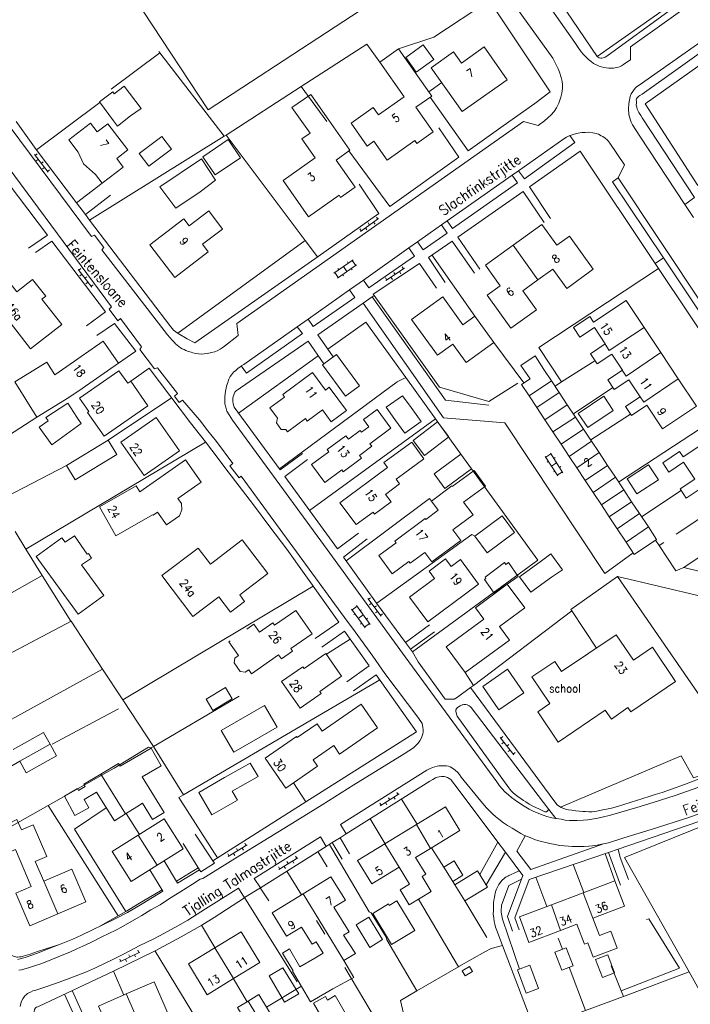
# Model space of a CAD drawing. Header units: metres. Extents: x 189705 to 199106, y 581686 to 588448.
# Tile 220 of 256: x 195515 to 195648, y 583653 to 583848. Entities that reach past the tile are written whole.
import ezdxf

# ---------------------------------------------------------------- set-up
doc = ezdxf.new("R2010")
doc.units = ezdxf.units.M
doc.layers.add('B-WA-OG-GBKN-G', color=7, linetype='Continuous', lineweight=18)
doc.styles.add('Style-STANDARD', font='STANDARD.shx')

msp = doc.modelspace()

# ---------------------------------------------------------------- linework, layer by layer
at = {"layer": 'B-WA-OG-GBKN-G'}
for p, q in [((195517.741, 583820.946), (195520.408, 583817.447)), ((195518.259, 583821.09), (195517.862, 583820.787)), ((195518.468, 583819.992), (195518.07, 583819.689)), ((195519.472, 583819.5), (195519.074, 583819.197)), ((195519.68, 583818.401), (195519.283, 583818.098)), ((195520.684, 583817.909), (195520.287, 583817.606)), ((195582.251, 583805.754), (195585.857, 583808.274)), ((195583.768, 583807.424), (195584.054, 583807.014)), ((195584.874, 583807.587), (195585.16, 583807.177)), ((195585.407, 583808.569), (195585.693, 583808.159)), ((195582.128, 583806.278), (195582.415, 583805.868)), ((195583.234, 583806.441), (195583.521, 583806.031)), ((195577.016, 583797.505), (195580.804, 583800.115)), ((195577.696, 583796.517), (195581.484, 583799.127)), ((195579.686, 583799.709), (195579.857, 583799.462)), ((195580.639, 583800.001), (195581.32, 583799.013)), ((195526.368, 583798.233), (195529.05, 583794.746)), ((195526.886, 583798.38), (195526.49, 583798.075)), ((195527.099, 583797.282), (195526.703, 583796.977)), ((195577.18, 583797.619), (195577.861, 583796.63)), ((195577.794, 583798.406), (195577.964, 583798.159)), ((195578.727, 583797.227), (195578.898, 583796.98)), ((195578.91, 583798.81), (195579.59, 583797.822)), ((195580.455, 583798.417), (195580.625, 583798.17)), ((195587.309, 583796.013), (195590.962, 583798.465)), ((195588.857, 583797.654), (195589.135, 583797.239)), ((195589.966, 583797.796), (195590.244, 583797.381)), ((195590.518, 583798.768), (195590.796, 583798.353)), ((195528.105, 583796.794), (195527.709, 583796.489)), ((195528.319, 583795.697), (195527.922, 583795.392)), ((195529.325, 583795.209), (195528.928, 583794.904)), ((195587.196, 583796.539), (195587.475, 583796.124)), ((195588.305, 583796.681), (195588.584, 583796.266)), ((195621.335, 583757.376), (195618.846, 583761.245)), ((195618.954, 583761.077), (195619.964, 583761.726)), ((195619.216, 583760.115), (195619.468, 583760.278)), ((195622.344, 583758.025), (195619.855, 583761.894)), ((195620.532, 583760.843), (195620.784, 583761.005)), ((195620.09, 583759.31), (195621.1, 583759.96)), ((195620.459, 583758.183), (195620.712, 583758.345)), ((195621.227, 583757.544), (195622.236, 583758.194)), ((195621.667, 583759.078), (195621.919, 583759.241)), ((195583.736, 583733.157), (195586.368, 583729.631)), ((195584.256, 583733.296), (195583.855, 583732.997)), ((195583.187, 583727.324), (195580.493, 583731.052)), ((195580.61, 583730.89), (195581.583, 583731.593)), ((195584.16, 583728.027), (195581.466, 583731.755)), ((195582.198, 583730.742), (195582.441, 583730.918)), ((195584.453, 583732.196), (195584.053, 583731.897)), ((195585.452, 583731.693), (195585.052, 583731.394)), ((195580.923, 583729.945), (195581.167, 583730.12)), ((195581.84, 583729.188), (195582.813, 583729.891)), ((195583.427, 583729.042), (195583.67, 583729.217)), ((195585.65, 583730.593), (195585.249, 583730.294)), ((195586.649, 583730.091), (195586.248, 583729.792)), ((195582.269, 583728.082), (195582.512, 583728.258)), ((195583.07, 583727.486), (195584.043, 583728.189)), ((195609.904, 583705.667), (195612.633, 583702.216)), ((195610.42, 583705.82), (195610.028, 583705.51)), ((195610.648, 583704.726), (195610.256, 583704.416)), ((195611.66, 583704.252), (195611.268, 583703.942)), ((195611.888, 583703.157), (195611.496, 583702.847)), ((195612.901, 583702.683), (195612.509, 583702.373)), ((195586.193, 583692.13), (195589.91, 583694.484)), ((195588.896, 583693.842), (195589.164, 583693.419)), ((195589.474, 583694.799), (195589.741, 583694.377)), ((195586.094, 583692.659), (195586.362, 583692.237)), ((195587.206, 583692.772), (195587.474, 583692.349)), ((195587.784, 583693.729), (195588.051, 583693.307)), ((195556.098, 583682.087), (195559.832, 583684.414)), ((195559.398, 583684.732), (195559.662, 583684.308)), ((195556.003, 583682.617), (195556.267, 583682.193)), ((195557.116, 583682.721), (195557.38, 583682.297)), ((195557.7, 583683.675), (195557.965, 583683.25)), ((195558.814, 583683.779), (195559.078, 583683.355)), ((195569.406, 583682.178), (195569.671, 583681.755)), ((195566.113, 583679.524), (195569.841, 583681.861)), ((195567.129, 583680.161), (195567.395, 583679.738)), ((195567.711, 583681.116), (195567.977, 583680.692)), ((195568.824, 583681.224), (195569.089, 583680.8)), ((195566.016, 583680.054), (195566.282, 583679.63)), ((195534.644, 583661.27), (195538.591, 583663.215)), ((195536.397, 583662.691), (195536.618, 583662.243)), ((195537.515, 583662.685), (195537.736, 583662.236)), ((195538.191, 583663.575), (195538.412, 583663.127)), ((195534.603, 583661.807), (195534.824, 583661.359)), ((195535.721, 583661.801), (195535.942, 583661.352))]:
    msp.add_line(p, q, dxfattribs=at)
at = {"layer": 'B-WA-OG-GBKN-G', "flags": 128}
for points in [[(195586.078, 583879.994), (195598.957, 583860.465), (195552.133, 583829.806), (195539.254, 583849.336), (195586.078, 583879.994)], [(195624.69, 583843.119), (195612.905, 583859.925), (195604.688, 583871.642)], [(195674.777, 583870.164), (195635.742, 583842.286), (195635.724, 583839.67), (195634.609, 583838.93), (195634.355, 583838.777), (195633.924, 583838.521), (195633.671, 583838.394), (195633.315, 583838.265), (195632.995, 583838.168), (195632.681, 583838.111), (195632.376, 583838.06), (195631.933, 583838.016), (195631.462, 583838.032), (195630.928, 583838.081), (195630.461, 583838.179), (195629.988, 583838.307), (195629.536, 583838.445), (195629.123, 583838.609), (195628.411, 583838.988), (195627.952, 583839.338), (195627.431, 583839.748), (195627.01, 583840.128), (195626.45, 583840.736), (195625.966, 583841.293), (195625.354, 583842.13)], [(195620.356, 583840.007), (195602.796, 583864.424)], [(195682.21, 583864.387), (195638.005, 583832.893), (195637.548, 583832.638), (195637.396, 583832.51), (195637.194, 583832.332), (195637.042, 583832.179), (195636.941, 583831.95), (195636.865, 583831.747), (195636.891, 583831.467), (195636.892, 583831.213), (195636.868, 583830.705), (195636.946, 583830.324), (195637.074, 583829.943), (195637.38, 583829.284), (195637.789, 583828.65), (195638.044, 583828.193), (195648.403, 583812.446), (195646.488, 583811.077)], [(195615.724, 583860.114), (195629.118, 583840.337), (195629.296, 583840.185), (195629.551, 583840.084), (195629.824, 583840.027), (195630.073, 583840.015), (195630.338, 583840.061), (195630.699, 583840.224), (195631.04, 583840.421), (195631.302, 583840.622), (195643.126, 583849.169)], [(195683.613, 583836.578), (195692.665, 583842.295), (195681.28, 583861.214), (195638.62, 583831.015), (195649.056, 583814.862), (195668.196, 583826.998)], [(195607.816, 583851.406), (195596.797, 583844.158), (195589.786, 583841.858)], [(195607.815, 583851.406), (195609.815, 583848.386), (195619.791, 583833.324), (195616.801, 583831.029), (195610.514, 583826.617), (195603.569, 583821.694), (195596.051, 583832.308)], [(195642.669, 583849.861), (195629.118, 583840.337)], [(195656.756, 583848.265), (195637.441, 583834.67), (195636.934, 583834.338), (195636.731, 583834.16), (195636.453, 583833.803), (195636.174, 583833.447), (195635.882, 583832.98), (195635.642, 583832.419), (195635.501, 583831.719), (195635.394, 583831.056), (195635.321, 583829.964), (195635.426, 583828.897), (195635.632, 583827.958), (195635.887, 583827.374), (195636.143, 583826.841), (195637.547, 583824.559), (195646.488, 583811.077)], [(195583.542, 583842.799), (195570.499, 583834.386)], [(195580.421, 583827.142), (195584.802, 583830.232), (195585.817, 583828.793), (195590.909, 583832.384), (195586.073, 583839.24), (195589.786, 583841.858), (195596.365, 583832.53), (195593.232, 583830.32), (195596.683, 583825.427), (195593.44, 583823.14), (195593.017, 583823.741), (195587.523, 583819.866), (195584.912, 583823.569), (195583.595, 583822.641), (195580.421, 583827.142)], [(195583.542, 583842.799), (195586.073, 583839.24)], [(195594.686, 583842.625), (195596.756, 583839.745), (195593.316, 583837.273), (195591.246, 583840.153), (195594.686, 583842.625)], [(195596.289, 583838.13), (195600.693, 583841.237), (195602.237, 583839.048), (195606.769, 583842.243), (195611.339, 583835.763), (195602.403, 583829.46), (195596.289, 583838.13)], [(195624.69, 583843.119), (195625.354, 583842.13)], [(195542.525, 583841.077), (195532.894, 583833.866)], [(195542.525, 583841.077), (195542.324, 583841.338)], [(195555.259, 583824.564), (195542.525, 583841.077)], [(195620.356, 583840.007), (195621.403, 583837.902)], [(195621.403, 583837.902), (195621.659, 583837.267), (195621.993, 583836.201), (195622.173, 583835.414), (195622.271, 583834.779), (195622.253, 583834.017), (195622.129, 583833.102), (195621.928, 583832.314), (195621.525, 583831.119), (195621.096, 583830.203), (195620.59, 583829.465), (195619.957, 583828.752), (195619.375, 583828.191), (195618.665, 583827.605), (195617.449, 583826.712), (195614.551, 583827.517), (195557.771, 583787.548), (195558.057, 583785.135), (195555.346, 583783.07), (195554.864, 583782.738), (195554.484, 583782.483), (195554.002, 583782.177), (195553.444, 583781.946), (195552.733, 583781.767), (195552.023, 583781.587), (195551.312, 583781.509), (195550.829, 583781.482), (195550.194, 583781.531), (195549.66, 583781.631), (195549.101, 583781.731), (195548.72, 583781.831), (195548.212, 583781.992), (195547.677, 583782.21), (195547.347, 583782.361), (195546.945, 583782.555), (195546.66, 583782.715), (195545.972, 583783.221), (195545.641, 583783.525), (195545.386, 583783.829), (195544.979, 583784.234), (195544.087, 583785.324)], [(195536.759, 583828.606), (195538.869, 583830.049), (195535.506, 583834.504), (195533.492, 583832.965)], [(195570.499, 583834.386), (195555.655, 583824.81)], [(195575.62, 583827.457), (195570.499, 583834.386)], [(195598.367, 583835.183), (195595.802, 583833.328)], [(195533.377, 583827.643), (195530.578, 583831.377), (195533.206, 583833.347), (195533.492, 583832.965)], [(195576.015, 583827.736), (195572.446, 583832.829), (195568.695, 583830.278), (195572.28, 583825.193), (195570.672, 583824.066), (195573.316, 583820.28)], [(195530.671, 583831.253), (195518.104, 583821.89)], [(195536.759, 583828.606), (195534.164, 583826.594), (195533.377, 583827.643)], [(195512.691, 583826.615), (195529.018, 583804.716), (195529.601, 583804.997), (195531.488, 583802.564), (195531.057, 583802.131), (195544.087, 583785.324)], [(195526.063, 583811.379), (195518.07, 583821.935), (195514.075, 583827.482)], [(195524.547, 583823.889), (195528.827, 583827.149), (195530.14, 583825.425), (195532.279, 583827.053), (195536.236, 583821.857), (195534.001, 583820.156), (195535.3, 583818.45), (195531.138, 583815.28), (195529.811, 583817.022), (195527.426, 583819.091), (195526.408, 583821.446), (195524.547, 583823.889)], [(195576.015, 583827.736), (195580.19, 583821.816), (195577.432, 583819.871), (195581.21, 583814.514), (195578.318, 583812.475), (195578.027, 583812.887), (195572.003, 583808.639), (195566.956, 583815.795), (195573.316, 583820.28)], [(195597.791, 583826.208), (195601.744, 583820.418), (195588.107, 583810.701), (195579.962, 583821.656)], [(195507.784, 583824.815), (195532.97, 583790.831), (195532.514, 583790.398), (195534.223, 583788.065), (195534.73, 583788.499), (195538.937, 583782.947), (195538.558, 583782.362), (195541.49, 583778.585), (195542.074, 583778.739), (195546.051, 583773.72), (195545.443, 583773.185), (195546.387, 583771.892), (195547.046, 583772.402), (195550.385, 583768.473), (195552.068, 583766.293), (195553.776, 583764.164), (195556.964, 583759.829), (195556.381, 583759.37), (195558.217, 583756.987), (195558.622, 583757.344), (195579.076, 583729.355)], [(195555.259, 583824.564), (195528.649, 583807.964)], [(195540.391, 583818.653), (195538.474, 583821.181), (195542.911, 583824.544), (195544.828, 583822.017), (195540.391, 583818.653)], [(195555.655, 583824.81), (195555.259, 583824.564)], [(195571.34, 583803.975), (195555.655, 583824.81)], [(195623.739, 583824.704), (195624.698, 583823.303), (195614.711, 583816.162), (195613.523, 583817.754)], [(195622.511, 583824.085), (195623.069, 583824.391)], [(195623.739, 583824.704), (195623.069, 583824.391)], [(195633.253, 583816.341), (195634.541, 583818.885), (195631.607, 583823.196), (195631.41, 583823.478), (195631.148, 583823.804), (195630.715, 583824.184), (195630.257, 583824.513), (195629.926, 583824.664), (195629.367, 583824.968), (195628.934, 583825.094), (195628.248, 583825.269), (195627.435, 583825.369), (195626.775, 583825.341), (195626.114, 583825.314), (195625.369, 583825.188), (195624.567, 583824.982), (195623.779, 583824.723), (195623.739, 583824.704)], [(195553.466, 583816.919), (195551.047, 583820.498), (195556.08, 583823.9), (195558.5, 583820.321), (195553.466, 583816.919)], [(195622.511, 583824.085), (195613.523, 583817.754)], [(195640.614, 583799.414), (195625.77, 583821.604), (195615.732, 583814.564)], [(195545.703, 583810.377), (195542.525, 583814.563), (195550.773, 583820.096), (195553.577, 583815.915), (195550.509, 583813.559), (195545.703, 583810.377)], [(195507.041, 583814.994), (195510.615, 583817.722), (195520.279, 583804.996), (195516.527, 583802.445)], [(195612.268, 583816.87), (195613.342, 583815.345), (195600.49, 583806.315), (195599.409, 583807.814)], [(195612.268, 583816.87), (195599.409, 583807.814)], [(195613.523, 583817.754), (195612.268, 583816.87)], [(195531.138, 583815.28), (195526.063, 583811.379)], [(195582.009, 583815.078), (195585.902, 583809.297), (195573.861, 583800.778), (195549.502, 583783.688), (195547.95, 583784.522), (195546.143, 583785.559), (195545.227, 583786.242), (195544.717, 583786.85), (195528.627, 583807.992), (195527.808, 583809.074)], [(195619.916, 583808.301), (195615.732, 583814.564)], [(195642.229, 583800.498), (195632.163, 583815.551), (195633.253, 583816.341)], [(195677.892, 583749.664), (195658.69, 583778.179), (195633.253, 583816.341)], [(195532.804, 583812.933), (195527.808, 583809.074)], [(195618.648, 583807.535), (195614.464, 583813.646), (195601.537, 583804.616), (195605.873, 583798.277)], [(195527.808, 583809.074), (195526.063, 583811.379)], [(195646.488, 583811.077), (195648.202, 583808.493)], [(195547.297, 583808.209), (195548.321, 583806.859), (195552.223, 583809.82), (195554.957, 583806.218), (195550.986, 583803.205), (195552.139, 583801.685), (195545.503, 583796.649), (195540.592, 583803.121), (195547.297, 583808.209)], [(195598.297, 583807.031), (195599.401, 583805.423), (195594.661, 583802.082), (195593.562, 583803.692)], [(195598.297, 583807.031), (195596.073, 583805.465), (195593.562, 583803.692)], [(195599.409, 583807.814), (195598.297, 583807.031)], [(195612.517, 583803.045), (195618.17, 583807.109), (195621.109, 583803.021), (195623.623, 583804.828), (195628.348, 583798.256), (195623.086, 583794.473), (195620.345, 583798.287), (195617.371, 583796.149)], [(195517.952, 583801.56), (195521.172, 583803.805), (195531.805, 583789.837), (195528.003, 583787.057)], [(195546.094, 583785.595), (195571.34, 583803.975)], [(195573.786, 583800.726), (195571.34, 583803.975)], [(195593.562, 583803.692), (195591.871, 583802.498)], [(195604.86, 583797.462), (195600.447, 583803.851), (195595.706, 583800.611), (195599.023, 583795.667)], [(195617.371, 583796.149), (195614.399, 583794.012), (195617.118, 583790.23), (195612.04, 583786.58), (195607.335, 583793.125), (195609.923, 583794.985), (195606.987, 583799.07), (195612.517, 583803.045)], [(195617.371, 583796.149), (195612.517, 583803.045)], [(195591.871, 583802.498), (195582.856, 583796.133)], [(195591.871, 583802.498), (195592.962, 583800.883), (195583.913, 583794.582), (195582.856, 583796.133)], [(195604.915, 583788.962), (195596.404, 583801.088)], [(195607.705, 583771.404), (195599.066, 583772.345), (195584.567, 583792.786), (195584.959, 583793.061), (195584.805, 583793.366), (195593.983, 583799.387), (195597.299, 583794.519)], [(195642.229, 583800.498), (195640.614, 583799.414)], [(195691.721, 583723.018), (195640.614, 583799.414)], [(195677.892, 583749.664), (195676.76, 583748.863), (195642.229, 583800.498)], [(195641.268, 583798.436), (195617.578, 583782.814), (195622.069, 583775.966)], [(195506.004, 583792.13), (195511.916, 583796.744), (195514.21, 583793.806), (195517.36, 583796.265), (195519.955, 583792.941), (195519.205, 583792.356), (195523.139, 583787.315), (195516.964, 583782.494), (195510.614, 583790.627), (195508.479, 583788.96), (195506.004, 583792.13)], [(195582.856, 583796.133), (195580.075, 583794.17)], [(195580.075, 583794.17), (195576.023, 583791.308), (195571.901, 583788.412)], [(195580.075, 583794.17), (195581.15, 583792.669), (195572.911, 583786.955), (195571.901, 583788.412)], [(195582.779, 583791.531), (195573.831, 583785.307), (195576.886, 583780.918)], [(195582.779, 583791.531), (195584.567, 583792.786)], [(195636.241, 583742.169), (195630.639, 583738.113), (195610.865, 583767.882), (195598.67, 583768.889), (195582.779, 583791.531)], [(195613.433, 583775.714), (195607.703, 583772.116), (195597.916, 583774.908), (195584.959, 583793.061)], [(195592.383, 583788.347), (195598.545, 583792.804), (195602.558, 583787.257), (195604.915, 583788.962), (195608.676, 583783.764), (195603.213, 583779.812), (195600.581, 583783.45), (195597.525, 583781.239), (195592.383, 583788.347)], [(195630.737, 583783.498), (195628.573, 583786.751), (195625.713, 583784.849), (195624.444, 583786.756), (195627.674, 583788.905), (195628.404, 583787.809), (195634.861, 583792.105), (195638.409, 583786.772)], [(195530.091, 583785.158), (195533.59, 583787.53), (195537.797, 583782.029), (195534.329, 583779.678)], [(195571.901, 583788.412), (195569.733, 583786.889)], [(195591.228, 583776.851), (195583.323, 583787.823), (195575.804, 583782.473)], [(195569.733, 583786.889), (195559.141, 583779.447), (195558.658, 583779.132)], [(195569.733, 583786.889), (195570.757, 583785.527), (195559.68, 583777.696), (195558.658, 583779.132)], [(195630.707, 583783.478), (195631.531, 583782.222), (195638.409, 583786.772)], [(195638.409, 583786.772), (195641.734, 583781.775)], [(195524.139, 583779.021), (195531.309, 583784.015), (195534.329, 583779.678), (195527.159, 583774.684)], [(195570.801, 583761.824), (195566.366, 583758.56), (195557.286, 583770.957), (195557.158, 583771.363), (195557.056, 583771.693), (195557.004, 583772.074), (195556.977, 583772.455), (195557.027, 583772.836), (195557.102, 583773.218), (195557.228, 583773.624), (195557.405, 583773.955), (195557.683, 583774.185), (195571.879, 583784.056), (195575.029, 583779.551)], [(195614.609, 583775.782), (195608.676, 583783.764)], [(195634.12, 583778.315), (195632.007, 583781.491), (195629.094, 583779.553), (195627.779, 583781.53), (195630.737, 583783.498)], [(195634.097, 583778.3), (195634.891, 583777.127), (195641.734, 583781.775)], [(195641.734, 583781.775), (195645.188, 583776.583)], [(195524.513, 583772.904), (195518.175, 583768.984), (195513.838, 583775.997), (195520.175, 583779.917), (195521.734, 583777.396)], [(195573.91, 583781.152), (195558.145, 583769.785)], [(195574.73, 583779.331), (195577.52, 583781.385), (195582.072, 583775.201), (195579.282, 583773.148), (195574.73, 583779.331)], [(195618.598, 583778.429), (195616.852, 583781.141), (195614.043, 583779.236), (195615.851, 583776.606)], [(195628.681, 583780.174), (195622.069, 583775.966)], [(195521.734, 583777.396), (195524.139, 583779.021)], [(195526.65, 583772.75), (195534.457, 583778.188), (195536.183, 583775.709), (195536.796, 583776.136), (195540.187, 583771.268), (195531.525, 583765.234), (195528.252, 583769.933), (195528.494, 583770.102), (195526.65, 583772.75)], [(195536.796, 583776.136), (195540.448, 583778.683), (195548.608, 583767.909), (195551.566, 583764.133), (195552.866, 583762.51), (195556.079, 583758.226), (195561.103, 583751.686), (195564.341, 583747.325), (195567.656, 583742.889), (195577.961, 583728.463), (195573.297, 583725.198)], [(195558.658, 583779.132), (195558.634, 583779.116), (195558.018, 583778.64), (195557.566, 583778.253), (195557.147, 583777.898), (195556.911, 583777.612), (195556.709, 583777.357), (195556.481, 583777.052), (195556.229, 583776.492), (195556.077, 583776.111), (195556.002, 583775.852), (195555.889, 583775.545), (195555.759, 583775.15), (195555.664, 583774.722), (195555.575, 583774.179), (195555.426, 583773.01), (195555.403, 583772.247), (195555.43, 583771.612), (195555.585, 583770.952), (195555.815, 583770.216), (195556.249, 583769.455), (195556.913, 583768.441), (195575.658, 583742.861), (195591.138, 583721.616), (195609.246, 583696.846), (195609.807, 583696.06), (195610.286, 583695.504), (195610.852, 583694.92), (195611.565, 583694.287), (195612.176, 583693.755), (195612.889, 583693.224), (195613.729, 583692.642), (195614.67, 583692.06), (195615.663, 583691.479), (195616.451, 583691.1), (195617.57, 583690.62), (195618.409, 583690.267), (195619.172, 583690.041)], [(195574.717, 583770.429), (195571.716, 583768.223), (195571.354, 583768.715), (195567.821, 583766.118), (195567.511, 583766.541), (195566.553, 583766.598), (195565.608, 583767.884), (195565.812, 583768.831), (195564.332, 583770.844), (195567.254, 583772.992), (195566.882, 583773.498), (195572.794, 583777.844), (195575.35, 583774.367)], [(195618.598, 583778.429), (195620.099, 583776.167)], [(195637.636, 583773.046), (195635.392, 583776.419), (195632.497, 583774.492), (195631.232, 583776.393), (195634.12, 583778.315)], [(195591.228, 583776.851), (195589.556, 583776.028), (195566.203, 583758.781)], [(195597.141, 583768.645), (195591.228, 583776.851)], [(195597.141, 583768.645), (195591.228, 583776.851)], [(195615.632, 583773.223), (195614.14, 583775.471), (195615.851, 583776.606)], [(195615.632, 583773.223), (195620.099, 583776.167)], [(195620.099, 583776.167), (195621.605, 583773.898)], [(195622.069, 583775.966), (195620.778, 583775.144)], [(195645.188, 583776.583), (195648.773, 583771.194), (195642.052, 583766.722), (195638.942, 583771.396), (195635.889, 583769.365), (195634.728, 583771.11), (195637.636, 583773.046)], [(195645.188, 583776.583), (195638.362, 583771.948), (195637.623, 583773.037)], [(195527.159, 583774.684), (195524.513, 583772.904)], [(195527.159, 583774.684), (195524.513, 583772.904)], [(195575.35, 583774.367), (195576.097, 583774.917), (195579.493, 583770.297), (195576.455, 583768.064), (195574.717, 583770.429)], [(195617.175, 583770.898), (195621.605, 583773.898)], [(195621.605, 583773.898), (195623.215, 583771.473)], [(195632.23, 583774.893), (195624.425, 583769.649)], [(195520.416, 583768.3), (195520.003, 583768.926), (195524.321, 583771.777), (195526.14, 583769.022)], [(195544.881, 583772.831), (195532.31, 583764.454)], [(195589.059, 583768.573), (195587.376, 583771.009), (195590.592, 583773.209), (195592.295, 583770.891)], [(195617.175, 583770.898), (195615.632, 583773.223)], [(195627.244, 583766.956), (195625.374, 583769.759), (195630.424, 583773.128), (195632.294, 583770.326), (195627.244, 583766.956)], [(195658.534, 583772.627), (195633.363, 583756.181)], [(195572.601, 583759.645), (195575.993, 583762.149), (195575.648, 583762.617), (195579.343, 583765.345), (195579.862, 583764.641), (195582.2, 583766.367), (195582.452, 583766.026), (195583.909, 583767.101), (195582.846, 583768.54), (195585.561, 583770.545), (195588.301, 583766.834), (195584.132, 583763.757), (195584.515, 583763.238), (195582.065, 583761.429), (195582.481, 583760.866), (195578.866, 583758.197), (195578.569, 583758.6), (195575.205, 583756.117), (195572.601, 583759.645)], [(195592.295, 583770.891), (195594.256, 583768.153), (195591.02, 583765.835), (195589.059, 583768.573)], [(195618.771, 583768.493), (195617.175, 583770.898)], [(195618.771, 583768.493), (195623.215, 583771.473)], [(195623.215, 583771.473), (195624.832, 583769.035)], [(195518.175, 583768.984), (195507.122, 583761.898), (195505.555, 583760.957)], [(195526.14, 583769.022), (195526.996, 583767.725), (195521.132, 583763.56), (195518.654, 583767.048), (195520.416, 583768.3)], [(195534.823, 583764.06), (195541.816, 583768.93), (195546.407, 583762.339), (195539.414, 583757.468), (195534.823, 583764.06)], [(195597.141, 583768.645), (195572.199, 583750.543)], [(195594.944, 583761.417), (195592.683, 583764.391), (195597.515, 583768.063), (195599.776, 583765.089), (195594.944, 583761.417)], [(195602.144, 583761.7), (195597.141, 583768.645)], [(195620.377, 583766.073), (195618.771, 583768.493)], [(195620.377, 583766.073), (195624.832, 583769.035)], [(195624.832, 583769.035), (195626.429, 583766.63)], [(195635.726, 583769.611), (195627.842, 583764.5)], [(195621.965, 583763.681), (195620.377, 583766.073)], [(195621.965, 583763.681), (195626.429, 583766.63)], [(195626.429, 583766.63), (195628.02, 583764.231)], [(195551.613, 583764.074), (195516.022, 583742.914)], [(195524.091, 583759.433), (195532.31, 583764.454), (195534.027, 583761.643), (195525.808, 583756.622), (195524.091, 583759.433)], [(195588.37, 583761.108), (195592.401, 583764.059), (195594.831, 583760.74), (195590.8, 583757.789)], [(195623.599, 583761.218), (195628.02, 583764.231)], [(195628.02, 583764.231), (195629.498, 583762.006)], [(195648.461, 583756.742), (195646.242, 583760.077), (195643.328, 583758.139), (195642.097, 583759.988), (195645.447, 583762.217), (195646.169, 583761.131), (195652.615, 583765.42), (195656.082, 583760.209)], [(195623.599, 583761.218), (195621.965, 583763.681)], [(195625.094, 583758.965), (195629.498, 583762.006)], [(195629.498, 583762.006), (195631.176, 583759.477)], [(195541.124, 583749.717), (195533.856, 583745.542), (195530.578, 583751.249), (195537.891, 583755.449), (195538.58, 583754.249), (195547.644, 583760.563), (195550.724, 583756.141), (195546.129, 583752.94)], [(195581.846, 583746.079), (195577.689, 583742.994), (195567.309, 583757.267), (195571.77, 583760.658)], [(195588.37, 583761.108), (195586.871, 583760.03), (195587.621, 583759.049)], [(195596.839, 583757.784), (195602.144, 583761.7), (195604.272, 583758.818), (195598.967, 583754.902), (195596.839, 583757.784)], [(195625.094, 583758.965), (195623.599, 583761.218)], [(195524.091, 583759.433), (195510.419, 583752.394)], [(195589.321, 583756.746), (195590.017, 583755.804), (195587.221, 583753.739), (195588.313, 583752.26), (195585.047, 583749.849), (195584.757, 583750.243), (195581.382, 583747.751), (195578.184, 583752.082), (195587.621, 583759.049)], [(195592.554, 583722.6), (195617.346, 583740.718), (195604.272, 583758.818)], [(195592.554, 583722.6), (195617.346, 583740.718), (195604.272, 583758.818)], [(195600.428, 583755.266), (195604.761, 583758.44), (195607.002, 583755.38), (195602.681, 583752.215)], [(195626.765, 583756.447), (195625.094, 583758.965)], [(195626.765, 583756.447), (195631.176, 583759.477)], [(195631.176, 583759.477), (195632.737, 583757.124)], [(195637.005, 583753.839), (195635.062, 583756.819), (195639.292, 583759.576), (195641.235, 583756.597), (195637.005, 583753.839)], [(195590.8, 583757.789), (195589.321, 583756.746)], [(195628.326, 583754.095), (195626.765, 583756.447)], [(195628.326, 583754.095), (195632.737, 583757.124)], [(195632.737, 583757.124), (195634.396, 583754.626)], [(195651.811, 583751.778), (195649.688, 583754.969), (195646.751, 583753.015), (195645.556, 583754.81), (195648.461, 583756.742)], [(195595.034, 583742.256), (195592.124, 583740.107), (195591.857, 583740.469), (195588.556, 583738.032), (195585.901, 583741.627), (195589.319, 583744.152), (195589.06, 583744.503), (195595.078, 583748.948), (195595.19, 583748.797), (195597.644, 583750.61), (195596.309, 583752.419), (195600.335, 583755.392), (195600.428, 583755.266)], [(195629.959, 583751.634), (195634.396, 583754.626)], [(195634.396, 583754.626), (195635.947, 583752.287)], [(195637.915, 583749.322), (195645.772, 583754.486)], [(195546.129, 583752.94), (195546.832, 583751.931), (195546.927, 583750.657), (195546.408, 583749.478), (195543.839, 583747.689), (195542.076, 583750.221), (195541.198, 583749.61), (195541.124, 583749.717)], [(195596.309, 583752.419), (195595.932, 583752.907), (195579.42, 583740.564)], [(195602.681, 583752.215), (195604.561, 583749.669), (195600.556, 583746.712)], [(195629.959, 583751.634), (195628.326, 583754.095)], [(195631.516, 583749.289), (195635.947, 583752.287)], [(195635.947, 583752.287), (195637.514, 583749.928)], [(195631.516, 583749.289), (195629.959, 583751.634)], [(195604.881, 583745.487), (195610.345, 583749.495), (195612.789, 583746.164), (195607.324, 583742.155), (195604.881, 583745.487)], [(195633.09, 583746.916), (195631.516, 583749.289)], [(195633.09, 583746.916), (195637.514, 583749.928)], [(195637.514, 583749.928), (195639.268, 583747.284)], [(195644.755, 583745.869), (195649.482, 583748.956)], [(195646.282, 583739.275), (195656.805, 583736.688), (195674.8, 583748.311)], [(195516.022, 583742.914), (195513.886, 583746.403)], [(195600.556, 583746.712), (195602.122, 583744.592), (195596.419, 583740.381), (195595.034, 583742.256)], [(195634.833, 583744.292), (195633.09, 583746.916)], [(195639.268, 583747.284), (195640.898, 583744.828), (195636.44, 583741.869), (195634.833, 583744.292)], [(195639.268, 583747.284), (195634.833, 583744.292)], [(195527.041, 583739.775), (195531.43, 583733.742), (195526.356, 583730.05), (195518.06, 583741.454), (195523.134, 583745.145), (195523.78, 583744.258)], [(195523.78, 583744.258), (195525.657, 583745.505), (195528.152, 583741.881), (195528.411, 583742.011), (195529.021, 583741.123), (195527.041, 583739.775)], [(195542.954, 583737.667), (195550.134, 583743.122), (195552.553, 583739.938), (195558.863, 583744.732), (195563.914, 583738.084), (195558.351, 583733.857), (195559.329, 583732.57), (195556.528, 583730.443), (195554.209, 583733.496), (195549.082, 583729.601), (195542.954, 583737.667)], [(195583.602, 583744.916), (195578.888, 583741.295), (195585.468, 583732.244), (195591.193, 583724.452)], [(195604.881, 583745.487), (195604.326, 583745.813), (195585.477, 583732.232)], [(195641.375, 583743.644), (195640.691, 583744.69)], [(195519.24, 583737.66), (195519.233, 583737.671), (195516.022, 583742.914)], [(195641.375, 583743.644), (195642.298, 583744.24)], [(195646.282, 583739.275), (195644.684, 583738.585), (195641.375, 583743.644)], [(195652.924, 583743.74), (195646.282, 583739.275)], [(195591.97, 583733.411), (195596.94, 583737.08), (195595.851, 583738.554), (195599.127, 583740.973), (195600.23, 583739.479), (195602.064, 583740.832), (195605.663, 583735.958), (195595.584, 583728.516), (195591.97, 583733.411)], [(195617.819, 583740.411), (195619.983, 583741.981), (195622.256, 583738.838), (195620.075, 583737.335)], [(195607.109, 583737.124), (195606.924, 583737.373), (195610.763, 583740.231), (195611.031, 583739.871)], [(195611.031, 583739.871), (195611.557, 583740.239), (195613.46, 583737.522), (195611.327, 583735.951)], [(195620.075, 583737.335), (195616.019, 583734.361), (195613.764, 583737.438), (195617.819, 583740.411)], [(195519.24, 583737.66), (195485.252, 583718.522)], [(195524.976, 583728.628), (195524.949, 583728.669), (195519.24, 583737.66)], [(195611.327, 583735.951), (195608.713, 583734.198), (195606.81, 583736.915), (195607.109, 583737.124)], [(195624.131, 583730.674), (195623.928, 583730.981), (195633.155, 583737.46)], [(195659.285, 583729.969), (195658.294, 583731.586), (195633.155, 583737.46), (195658.333, 583700.948)], [(195572.871, 583735.588), (195535.194, 583713.109)], [(195611.327, 583735.951), (195614.783, 583731.27), (195609.791, 583727.585), (195611.75, 583724.931), (195603.001, 583718.472), (195599.241, 583723.564), (195606.697, 583729.069), (195605.042, 583731.311), (195611.327, 583735.951)], [(195564.916, 583728.321), (195565.255, 583727.834), (195569.473, 583730.774), (195572.681, 583726.172), (195568.475, 583723.241), (195568.832, 583722.729), (195566.608, 583721.179), (195566.042, 583721.99)], [(195579.076, 583729.355), (195581.218, 583726.516)], [(195624.131, 583730.674), (195604.664, 583715.961)], [(195628.969, 583723.34), (195624.131, 583730.674)], [(195524.976, 583728.628), (195511.258, 583721.403)], [(195531.196, 583719.182), (195524.976, 583728.628)], [(195564.916, 583728.321), (195562.267, 583726.473), (195561.161, 583728.041), (195559.793, 583727.088)], [(195595.921, 583727.904), (195591.193, 583724.452)], [(195574.648, 583723.525), (195579.134, 583726.688), (195583.981, 583719.842), (195579.57, 583716.629)], [(195575.513, 583722.107), (195580.238, 583725.129)], [(195581.218, 583726.516), (195584.737, 583721.75)], [(195596.941, 583726.56), (195592.165, 583723.129)], [(195630.716, 583711.057), (195621.383, 583704.75), (195617.345, 583710.725), (195619.763, 583712.36), (195616.213, 583717.614), (195620.733, 583720.669), (195622.076, 583718.682), (195632.88, 583725.983), (195636.285, 583720.943), (195640.077, 583723.505), (195644.651, 583716.736), (195635.77, 583710.734), (195635.22, 583711.548)], [(195556.469, 583724.772), (195556.214, 583724.594), (195558.144, 583721.856), (195557.409, 583721.338), (195557.252, 583720.431), (195558.474, 583718.699), (195559.41, 583718.537), (195560.146, 583719.055), (195560.722, 583718.238), (195566.042, 583721.99)], [(195591.193, 583724.452), (195592.165, 583723.129)], [(195592.165, 583723.129), (195592.584, 583722.56), (195593.681, 583720.632), (195599.037, 583713.204), (195600.79, 583713.234), (195601.5, 583713.642), (195604.06, 583715.504), (195620.739, 583692.916), (195621.22, 583692.352), (195621.667, 583691.987), (195622.025, 583691.802), (195622.546, 583691.574), (195623.033, 583691.431), (195623.436, 583691.348), (195624.122, 583691.249), (195624.902, 583691.153), (195625.621, 583691.1), (195626.28, 583691.033), (195626.837, 583690.994), (195627.46, 583690.967), (195628.136, 583690.955), (195628.542, 583690.982), (195629.05, 583691.059), (195629.939, 583691.24), (195630.979, 583691.446), (195631.944, 583691.652), (195633.137, 583692.011), (195634.38, 583692.37), (195639.43, 583693.959), (195640.598, 583694.344), (195642.019, 583694.78), (195643.82, 583695.42), (195646.434, 583696.367), (195649.199, 583697.417)], [(195566.648, 583716.722), (195570.839, 583719.643), (195571.094, 583719.277), (195575.396, 583722.275), (195578.536, 583717.77), (195574.187, 583714.738), (195574.48, 583714.317), (195570.337, 583711.43), (195566.648, 583716.722)], [(195584.737, 583721.75), (195587.084, 583718.276)], [(195498.905, 583693.353), (195495.697, 583699.676), (195531.196, 583719.182)], [(195535.194, 583713.109), (195531.196, 583719.182)], [(195609.686, 583711.119), (195614.583, 583714.494), (195611.401, 583719.171), (195606.503, 583715.723), (195609.686, 583711.119)], [(195580.871, 583714.88), (195585.383, 583718.017), (195593.367, 583706.76), (195571.461, 583692.929), (195553.044, 583681.26)], [(195587.084, 583718.276), (195593.791, 583709.429), (195594.046, 583709.099), (195594.275, 583708.761), (195594.459, 583708.4), (195594.564, 583708.085), (195594.636, 583707.617), (195594.689, 583707.203), (195594.687, 583706.753)], [(195604.664, 583715.961), (195603.001, 583718.472)], [(195547.23, 583694.31), (195586.072, 583717.046)], [(195551.734, 583713.226), (195555.535, 583715.505), (195556.867, 583713.284), (195553.066, 583711.004), (195551.734, 583713.226)], [(195604.664, 583715.961), (195604.06, 583715.504)], [(195558.217, 583713.85), (195541.279, 583703.869)], [(195541.279, 583703.869), (195535.194, 583713.109)], [(195554.715, 583707.03), (195563.247, 583712), (195565.744, 583707.713), (195557.212, 583702.743), (195554.715, 583707.03)], [(195563.382, 583701.55), (195569.578, 583705.869), (195569.754, 583705.616), (195573.685, 583708.356), (195574.71, 583706.885), (195582.391, 583712.24), (195585.638, 583707.582), (195578.144, 583702.359), (195576.97, 583704.044), (195572.898, 583701.205), (195573.732, 583700.008), (195567.49, 583695.657), (195563.382, 583701.55)], [(195619.572, 583691.398), (195619.245, 583691.057), (195619.095, 583690.965), (195618.923, 583690.934), (195618.763, 583690.954), (195617.568, 583691.51), (195616.55, 583692.015), (195615.634, 583692.469), (195614.973, 583692.899), (195614.54, 583693.178), (195614.056, 583693.507), (195613.445, 583693.962), (195613.165, 583694.19), (195612.58, 583694.646), (195612.172, 583695.051), (195611.841, 583695.406), (195611.662, 583695.659), (195601.435, 583709.882), (195601.269, 583710.234), (195601.187, 583710.571), (195601.136, 583710.8), (195601.124, 583710.984), (195601.152, 583711.126), (195601.264, 583711.334), (195601.43, 583711.534), (195601.658, 583711.712), (195602.013, 583711.916), (195602.159, 583711.989), (195602.292, 583712.044), (195602.419, 583712.095), (195602.545, 583712.133), (195602.703, 583712.157), (195602.888, 583712.166), (195603.117, 583712.157), (195603.384, 583712.123), (195603.791, 583711.896), (195603.969, 583711.773), (195604.148, 583711.567), (195619.572, 583691.398)], [(195703.211, 583711.288), (195702.779, 583711.312), (195702.297, 583711.285), (195701.611, 583711.182), (195701.129, 583711.028), (195700.393, 583710.822), (195699.682, 583710.566), (195690.169, 583706.576), (195676.469, 583700.847), (195672.588, 583699.337), (195668.63, 583697.751), (195665.027, 583696.369), (195653.254, 583692.042), (195650.006, 583690.814), (195647.24, 583689.841), (195639.83, 583687.457), (195634.425, 583685.79), (195631.38, 583684.791), (195630.402, 583684.607)], [(195630.716, 583711.057), (195631.93, 583709.273), (195635.22, 583711.548)], [(195534.373, 583711.293), (195521.261, 583704.346)], [(195633.258, 583683.566), (195660.795, 583693.004), (195700.6, 583709.324), (195700.93, 583709.478), (195701.311, 583709.606), (195701.768, 583709.632), (195702.276, 583709.71), (195702.606, 583709.686), (195703.089, 583709.636)], [(195513.524, 583703.291), (195519.513, 583706.641), (195520.806, 583704.329)], [(195594.687, 583706.753), (195594.638, 583706.357), (195594.353, 583705.613), (195594.038, 583705.017), (195593.678, 583704.551), (195593.248, 583704.053), (195592.792, 583703.634), (195590.89, 583702.434), (195580.977, 583696.258), (195574.714, 583692.328), (195567.083, 583687.632), (195558.411, 583682.298), (195551.059, 583677.756), (195550.526, 583677.627), (195548.979, 583676.632), (195546.52, 583675.075), (195544.441, 583673.799), (195542.59, 583672.575), (195540.79, 583671.553)], [(195520.806, 583704.329), (195522.1, 583702.016), (195516.111, 583698.666), (195514.817, 583700.979)], [(195520.806, 583704.329), (195514.817, 583700.979)], [(195541.279, 583703.869), (195540.822, 583703.588), (195540.314, 583703.739), (195533.493, 583699.554), (195520.469, 583692.209)], [(195547.23, 583694.31), (195541.279, 583703.869)], [(195534.705, 583699.958), (195540.799, 583703.504), (195542.8, 583700.066), (195539.021, 583697.867)], [(195645.75, 583702.017), (195621.892, 583691.87)], [(195658.333, 583700.948), (195648.163, 583697.658), (195645.75, 583702.017)], [(195514.817, 583700.979), (195510.441, 583698.44)], [(195534.705, 583699.958), (195534.382, 583700.528), (195530.833, 583698.405)], [(195555.313, 583697.724), (195560.43, 583700.562), (195561.983, 583697.937), (195556.871, 583695.031)], [(195579.445, 583686.592), (195578.333, 583688.426), (195595.396, 583699.17), (195595.949, 583699.441), (195596.537, 583699.681), (195596.987, 583699.877), (195597.425, 583699.989), (195597.781, 583700.015), (195598.345, 583700.055), (195598.871, 583700.055), (195599.305, 583700.019), (195599.682, 583699.952), (195599.991, 583699.843), (195600.337, 583699.666), (195600.704, 583699.439), (195601.054, 583699.141), (195601.442, 583698.806), (195601.875, 583698.299), (195602.232, 583697.817), (195606.082, 583693.052), (195606.49, 583692.571), (195607.203, 583691.76), (195607.917, 583691), (195608.477, 583690.493), (195609.012, 583690.012), (195609.674, 583689.48), (195610.565, 583688.771), (195611.354, 583688.266), (195612.321, 583687.684), (195614.026, 583686.647), (195614.881, 583686.223)], [(195530.833, 583698.405), (195527.489, 583696.405), (195527.766, 583695.961), (195526.473, 583695.185), (195526.251, 583695.554), (195523.646, 583694.02), (195525.697, 583690.211), (195528.487, 583691.727), (195527.545, 583693.41), (195530, 583694.816)], [(195535.756, 583690.563), (195530.833, 583698.405)], [(195537.97, 583691.953), (195539.131, 583692.67), (195541.09, 583689.453), (195543.381, 583690.803), (195539.021, 583697.867)], [(195556.871, 583695.031), (195557.899, 583693.255), (195552.847, 583690.33), (195550.26, 583694.798), (195555.313, 583697.724)], [(195609.462, 583684.941), (195601.043, 583696.239), (195600.712, 583696.644), (195600.38, 583697.05), (195600.123, 583697.337), (195599.833, 583697.558), (195599.464, 583697.759), (195599.099, 583697.85), (195598.805, 583697.907), (195598.574, 583697.934), (195598.28, 583697.935), (195597.839, 583697.893), (195597.483, 583697.829), (195597.127, 583697.676), (195596.569, 583697.369), (195596.012, 583696.987), (195579.445, 583686.592)], [(195659.1, 583699.35), (195654.736, 583697.763), (195649.255, 583695.816), (195644.535, 583694.202), (195640.196, 583692.793), (195636.998, 583691.768), (195631.77, 583690.254), (195630.146, 583689.868), (195629.284, 583689.672), (195628.496, 583689.534), (195627.277, 583689.378), (195626.337, 583689.299), (195625.169, 583689.219), (195624.433, 583689.217), (195623.67, 583689.24), (195622.807, 583689.314), (195621.968, 583689.464), (195621.078, 583689.614), (195620.913, 583689.645)], [(195571.461, 583692.929), (195568.977, 583696.693)], [(195535.756, 583690.563), (195533.542, 583689.173), (195530, 583694.816)], [(195553.958, 583681.839), (195546.312, 583693.772), (195547.23, 583694.31)], [(195534.303, 583670.369), (195520.469, 583692.209), (195504.154, 583683.009)], [(195537.97, 583691.953), (195535.756, 583690.563)], [(195593.478, 583688.516), (195590.406, 583693.47)], [(195593.361, 583688.444), (195599.107, 583691.952), (195601.966, 583687.269), (195596.145, 583683.715)], [(195535.795, 583671.205), (195525.629, 583687.515), (195531.936, 583691.731)], [(195538.509, 583686.486), (195535.883, 583690.642)], [(195620.913, 583689.645), (195620.138, 583689.789), (195619.172, 583690.041)], [(195619.572, 583691.398), (195620.913, 583689.645)], [(195677.441, 583655.782), (195657.879, 583691.369), (195634.538, 583681.929)], [(195515.167, 583687.386), (195514.263, 583689.435), (195511.047, 583687.789), (195511.889, 583685.98)], [(195515.167, 583687.386), (195517.454, 583688.367), (195520.144, 583682.097), (195517.882, 583681.127), (195519.559, 583677.218)], [(195538.272, 583686.338), (195543.412, 583689.555), (195547.134, 583683.609), (195541.994, 583680.392)], [(195587.132, 583684.642), (195584.18, 583689.563)], [(195587.096, 583684.619), (195593.361, 583688.444)], [(195596.145, 583683.715), (195593.361, 583688.444)], [(195522.354, 583670.753), (195516.798, 583668.37), (195514.021, 583674.845), (195517.096, 583676.164), (195513.962, 583683.47), (195511.207, 583682.288), (195509.976, 583685.159), (195511.889, 583685.98)], [(195541.994, 583680.392), (195536.853, 583677.174), (195533.131, 583683.12), (195538.272, 583686.338)], [(195541.994, 583680.392), (195538.272, 583686.338)], [(195549.534, 583686.516), (195553.044, 583681.26)], [(195575.463, 583684.094), (195574.327, 583686.002), (195561.244, 583677.784), (195562.447, 583675.927)], [(195579.445, 583686.592), (195578.22, 583685.824)], [(195630.402, 583684.607), (195616.003, 583679.54), (195613.223, 583683.139), (195614.881, 583686.223)], [(195614.881, 583686.223), (195614.942, 583686.193), (195615.857, 583685.865), (195616.722, 583685.486), (195617.586, 583685.209), (195619.747, 583684.657), (195620.814, 583684.456), (195621.755, 583684.307), (195622.593, 583684.207), (195623.431, 583684.133), (195624.194, 583684.085), (195624.93, 583684.087)], [(195550.388, 583679.494), (195547.152, 583684.705)], [(195575.463, 583684.094), (195562.447, 583675.927)], [(195576.685, 583684.861), (195575.463, 583684.094)], [(195593.409, 583655.507), (195587.493, 583665.614), (195587.34, 583666.121), (195584.404, 583670.965), (195583.997, 583671.193), (195576.12, 583684.506)], [(195578.22, 583685.824), (195576.685, 583684.861)], [(195578.658, 583681.568), (195576.685, 583684.861)], [(195580.102, 583682.665), (195578.22, 583685.824)], [(195589.927, 583679.983), (195584.522, 583676.684), (195581.692, 583681.32), (195587.096, 583684.619)], [(195587.096, 583684.619), (195589.927, 583679.983)], [(195605.875, 583678.543), (195609.462, 583684.941)], [(195610.95, 583682.945), (195609.462, 583684.941)], [(195630.402, 583684.607), (195630.009, 583684.533), (195629.146, 583684.378), (195628.207, 583684.223), (195627.47, 583684.145), (195626.581, 583684.092), (195625.718, 583684.089), (195624.93, 583684.087)], [(195522.482, 583664.626), (195519.984, 583663.848), (195518.309, 583663.309), (195516.863, 583662.797), (195515.924, 583662.515), (195515.492, 583662.387), (195515.112, 583662.284), (195514.761, 583662.232), (195514.462, 583662.216), (195514.243, 583662.222), (195514.019, 583662.256), (195513.73, 583662.312), (195513.435, 583662.432), (195513.129, 583662.583), (195512.849, 583662.862), (195512.67, 583663.166), (195512.491, 583663.572), (195512.236, 583664.054), (195504.87, 583681.156), (195504.154, 583683.009)], [(195575.69, 583680.061), (195573.839, 583683.075)], [(195596.145, 583683.715), (195593.17, 583681.898), (195595.186, 583678.596), (195594.458, 583678.151), (195596.274, 583675.177), (195591.927, 583672.523), (195590.114, 583675.493), (195591.975, 583676.629), (195589.927, 583679.983)], [(195598.754, 583680.004), (195596.337, 583683.832)], [(195607.156, 583676.472), (195610.95, 583682.945)], [(195612.355, 583667.361), (195611.382, 583670.254), (195614.381, 583678.341), (195610.95, 583682.945)], [(195613.701, 583667.618), (195612.83, 583670.004), (195615.653, 583677.532), (195631.344, 583682.91)], [(195632.629, 583677.325), (195630.72, 583682.696)], [(195631.344, 583682.91), (195633.258, 583683.566)], [(195633.716, 583676.439), (195631.344, 583682.91)], [(195635.313, 583677.536), (195633.649, 583681.927), (195633.258, 583683.566)], [(195550.388, 583679.494), (195546.057, 583676.852), (195543.369, 583681.252)], [(195553.044, 583681.26), (195553.361, 583680.785), (195550.648, 583679.075), (195550.388, 583679.494)], [(195598.754, 583680.004), (195600.79, 583681.274), (195602.557, 583678.442), (195600.52, 583677.172), (195598.754, 583680.004)], [(195626.46, 583674.985), (195624.391, 583680.526)], [(195634.538, 583681.929), (195647.356, 583659.279)], [(195540.544, 583679.484), (195543.166, 583675.269), (195539.033, 583672.768), (195536.117, 583671.057), (195533.936, 583669.933), (195531.248, 583668.605), (195529.066, 583667.506), (195527.012, 583666.535), (195525.287, 583665.768), (195522.978, 583664.821), (195520.771, 583663.952), (195518.31, 583662.979), (195515.899, 583662.159), (195515.062, 583661.903), (195514.453, 583661.723)], [(195519.559, 583677.218), (195525.133, 583679.608), (195527.909, 583673.136), (195522.354, 583670.753)], [(195550.154, 583679.871), (195545.826, 583677.232)], [(195570.575, 583674.534), (195567.702, 583679.224)], [(195600.937, 583676.536), (195605.407, 583679.3), (195607.402, 583676.075), (195602.932, 583673.31), (195600.937, 583676.536)], [(195610.357, 583664.509), (195609.231, 583667.453), (195609.026, 583668.135), (195608.882, 583668.71), (195608.764, 583669.259), (195608.646, 583669.886), (195608.587, 583670.398), (195608.561, 583670.729), (195608.584, 583671.415), (195608.582, 583672.278), (195608.605, 583672.964), (195608.68, 583673.447), (195608.805, 583673.981), (195608.88, 583674.439), (195608.94, 583674.839), (195609.067, 583675.297), (195609.162, 583675.661), (195609.434, 583676.193), (195609.661, 583676.549), (195609.99, 583677.033), (195610.37, 583677.466), (195610.623, 583677.721), (195610.877, 583677.899), (195611.13, 583678.078), (195611.46, 583678.231), (195611.612, 583678.333), (195612.068, 583678.563), (195612.677, 583678.844), (195613.685, 583679.274)], [(195519.559, 583677.218), (195522.354, 583670.753)], [(195570.905, 583674.735), (195576.427, 583678.107), (195579.272, 583673.447), (195577.006, 583672.064)], [(195600.937, 583676.536), (195600.52, 583677.172)], [(195613.763, 583659.826), (195610.367, 583669.692), (195610.161, 583670.733), (195610.135, 583671.089), (195610.133, 583671.648), (195610.182, 583672.13), (195610.207, 583672.512), (195610.307, 583672.842), (195611.643, 583676.377), (195614.125, 583677.653)], [(195619.161, 583672.217), (195616.998, 583677.993)], [(195626.364, 583674.949), (195632.629, 583677.325), (195634.54, 583672.286), (195628.269, 583669.908)], [(195559.302, 583673.953), (195558.1, 583675.87), (195551.584, 583671.736), (195548.06, 583669.516), (195546.108, 583668.393), (195543.47, 583666.963), (195541.213, 583665.788), (195538.575, 583664.485), (195535.481, 583662.875), (195533.376, 583661.802), (195529.825, 583660.116), (195527.998, 583659.272), (195526.299, 583658.607), (195524.04, 583657.762), (195521.681, 583656.917), (195519.955, 583656.328), (195517.773, 583655.61), (195517.417, 583655.533), (195516.936, 583655.303), (195516.733, 583655.226), (195516.378, 583655.038), (195516.073, 583654.767), (195515.896, 583654.589), (195515.668, 583654.334), (195515.39, 583653.978), (195515.163, 583653.494), (195515.019, 583653.016), (195514.912, 583652.427)], [(195543.003, 583675.532), (195538.221, 583672.689), (195535.939, 583671.285), (195535.795, 583671.205)], [(195562.447, 583675.927), (195559.325, 583673.968), (195559.302, 583673.953)], [(195564.153, 583673.321), (195562.413, 583675.906)], [(195570.584, 583668.143), (195567.597, 583666.32), (195564.753, 583670.979), (195570.905, 583674.735)], [(195570.905, 583674.735), (195578.996, 583661.525)], [(195620.087, 583672.568), (195626.364, 583674.949)], [(195628.269, 583669.908), (195626.364, 583674.949)], [(195559.302, 583673.953), (195553.317, 583670.039), (195550.832, 583668.558), (195546.8, 583666.21), (195541.626, 583663.426), (195533.358, 583659.414), (195518.544, 583652.462), (195518.367, 583652.386), (195518.138, 583652.283), (195517.91, 583652.156), (195517.733, 583651.876), (195517.658, 583651.418), (195517.584, 583650.834), (195517.611, 583650.25), (195517.689, 583649.615), (195517.869, 583648.929), (195517.997, 583648.472), (195524.538, 583631.398)], [(195569.737, 583657.307), (195559.325, 583673.968)], [(195588.424, 583664.694), (195584.702, 583670.853), (195587.801, 583672.725), (195587.974, 583672.439), (195589.482, 583673.35), (195593.03, 583667.478), (195588.424, 583664.694)], [(195593.782, 583673.656), (195601.691, 583660.28)], [(195607.254, 583666.076), (195602.932, 583673.31)], [(195621.878, 583667.494), (195615.626, 583665.123), (195613.719, 583670.153), (195620.087, 583672.568)], [(195620.087, 583672.568), (195621.878, 583667.494)], [(195514.657, 583659.597), (195515.17, 583659.719), (195516.743, 583660.18), (195517.708, 583660.513), (195518.976, 583660.898), (195520.169, 583661.359), (195522.401, 583662.279), (195524.863, 583663.226), (195526.131, 583663.814), (195527.298, 583664.376), (195528.896, 583665.118), (195531.077, 583666.216), (195533.842, 583667.57), (195534.805, 583668.081), (195536.555, 583669.026), (195538.989, 583670.456), (195540.79, 583671.553)], [(195535.795, 583671.205), (195534.303, 583670.369)], [(195535.795, 583671.205), (195534.303, 583670.369)], [(195578.911, 583666.551), (195580.003, 583667.228), (195577.006, 583672.064)], [(195534.303, 583670.369), (195530.304, 583668.13)], [(195553.454, 583664.081), (195550.786, 583668.532)], [(195575.185, 583666.745), (195573.569, 583669.459)], [(195581.394, 583668.57), (195583.935, 583670.118), (195586.65, 583665.66), (195584.109, 583664.113), (195581.394, 583668.57)], [(195628.269, 583669.908), (195629.565, 583666.493), (195631.797, 583667.339), (195633.06, 583664.008), (195628.341, 583662.218), (195627.282, 583665.011), (195626.594, 583664.75), (195625.091, 583668.713), (195621.878, 583667.494)], [(195638.881, 583669.661), (195639.349, 583669.799), (195645.423, 583660.01), (195633.893, 583655.537), (195631.909, 583660.506)], [(195553.402, 583664.05), (195558.616, 583667.233), (195562.335, 583661.142), (195557.121, 583657.959)], [(195570.584, 583668.143), (195572.679, 583664.762), (195573.475, 583665.255), (195574.888, 583662.974)], [(195578.996, 583661.525), (195581.298, 583662.919), (195578.911, 583666.551)], [(195622.276, 583663.762), (195621.428, 583665.938)], [(195551.682, 583646.88), (195541.606, 583663.416)], [(195557.121, 583657.959), (195551.906, 583654.775), (195548.187, 583660.866), (195553.402, 583664.05)], [(195557.121, 583657.959), (195553.402, 583664.05)], [(195568.941, 583659.511), (195566.835, 583662.993), (195568.246, 583663.829), (195570.288, 583660.306)], [(195573.206, 583662.026), (195574.888, 583662.974)], [(195601.691, 583660.28), (195601.759, 583660.319), (195606.856, 583663.255), (195608.149, 583663.944), (195610.357, 583664.509)], [(195626.838, 583651.67), (195616.705, 583647.913), (195610.357, 583664.509)], [(195620.766, 583663.183), (195622.986, 583664.034), (195624.348, 583660.481), (195622.129, 583659.63), (195620.766, 583663.183)], [(195630.183, 583658.162), (195628.816, 583661.707), (195631.216, 583662.632), (195632.582, 583659.086), (195630.183, 583658.162)], [(195570.288, 583660.306), (195573.206, 583662.026)], [(195576.784, 583655.957), (195580.982, 583658.163), (195578.996, 583661.525)], [(195535.421, 583654.712), (195533.348, 583659.41)], [(195567.203, 583653.309), (195564.175, 583658.531), (195566.863, 583660.089), (195570.074, 583654.974), (195567.203, 583653.309)], [(195576.784, 583655.957), (195572.357, 583653.347), (195568.779, 583659.416), (195568.941, 583659.511)], [(195590.463, 583641.192), (195579.153, 583660.153)], [(195593.409, 583655.507), (195601.691, 583660.28)], [(195602.397, 583659.465), (195603.859, 583660.338), (195604.44, 583659.366), (195602.978, 583658.492), (195602.397, 583659.465)], [(195613.367, 583659.678), (195615.811, 583660.592), (195617.521, 583656.019), (195615.078, 583655.105), (195613.367, 583659.678)], [(195626.838, 583651.67), (195623.606, 583660.196)], [(195647.357, 583659.277), (195634.328, 583654.447)], [(195647.356, 583659.279), (195653.306, 583648.626), (195653.314, 583648.611)], [(195647.357, 583659.277), (195647.356, 583659.279)], [(195647.356, 583659.279), (195647.357, 583659.277), (195647.356, 583659.279)], [(195535.906, 583654.923), (195541.413, 583657.315), (195544.261, 583650.76), (195538.754, 583648.368)], [(195559.81, 583653.378), (195557.095, 583657.943)], [(195533.302, 583633.723), (195523.667, 583654.867)], [(195534.835, 583634.253), (195525.202, 583655.587)], [(195538.754, 583648.368), (195533.247, 583645.975), (195530.399, 583652.53), (195535.906, 583654.923)], [(195538.754, 583648.368), (195535.906, 583654.923)], [(195570.477, 583656.369), (195563.658, 583652.327)], [(195592.817, 583642.154), (195590.196, 583653.656), (195593.409, 583655.507)], [(195634.328, 583654.447), (195633.893, 583655.537)], [(195563.444, 583647.853), (195561.312, 583646.573), (195557.911, 583652.238), (195560.043, 583653.518)], [(195560.043, 583653.518), (195562.174, 583654.798), (195565.575, 583649.133), (195563.444, 583647.853)], [(195563.444, 583647.853), (195560.043, 583653.518)], [(195581.833, 583643.211), (195584.371, 583638.851), (195582.02, 583637.482), (195572.947, 583653.072), (195575.312, 583654.448), (195575.745, 583653.703), (195577.259, 583654.584), (195581.035, 583648.096)], [(195634.328, 583654.447), (195626.838, 583651.67)]]:
    msp.add_lwpolyline(points, dxfattribs=at)

# ---------------------------------------------------------------- texts
at = {"layer": 'B-WA-OG-GBKN-G', "style": 'Style-STANDARD'}
for s, height, rotation, p in [('7', 1.6, 33.70596, (195603.959, 583836.074)), ('5', 1.6, 35.15154, (195589.202, 583827.191)), ('7', 1.6, 306.50328, (195530.538, 583823.063)), ('Slachfinkstrjitte', 2, 34.53212, (195598.666, 583808.767)), ('3', 1.6, 33.78543, (195572.446, 583815.483)), ('Feintensloane', 2, 311.22905, (195524, 583803)), ('9', 1.6, 307.72927, (195546.318, 583803.8)), ('8', 1.6, 36.58342, (195620.908, 583799.336)), ('6', 1.6, 36.01053, (195611.833, 583792.781)), ('16a', 1.6, 308.82982, (195511.939, 583790.822)), ('15', 1.6, 303.99204, (195629.554, 583787.09)), ('4', 1.6, 37.03039, (195599.363, 583783.728)), ('13', 1.6, 303.65827, (195633.271, 583782.433)), ('18', 1.6, 305.59763, (195525.157, 583778.767)), ('11', 1.6, 303.62653, (195637.424, 583776.193)), ('11', 1.6, 304.61181, (195571.152, 583774.494)), ('20', 1.6, 305.23136, (195528.938, 583771.436)), ('9', 1.6, 303.70596, (195640.908, 583770.152)), ('22', 1.6, 304.45248, (195536.481, 583763.175)), ('13', 1.6, 306.70953, (195577.436, 583762.795)), ('2', 1.6, 33.99204, (195627.174, 583759.066)), ('15', 1.6, 305.59763, (195582.95, 583754.123)), ('24', 1.6, 297.59037, (195532.173, 583750.994)), ('17', 1.6, 306.09057, (195592.92, 583746.212)), ('24a', 1.6, 307.23666, (195546.352, 583736.216)), ('19', 1.6, 308.09609, (195599.702, 583737.492)), ('21', 1.6, 307.56859, (195605.983, 583726.586)), ('26', 1.6, 306.17064, (195563.998, 583725.985)), ('23', 1.6, 305.02487, (195632.445, 583720.005)), ('28', 1.6, 306.21688, (195568.116, 583716.368)), ('30', 1.6, 305.4378, (195564.91, 583700.735)), ('Feintensloane', 2, 21.35438, (195646.61, 583690.188)), ('2', 1.6, 33.1656, (195542.579, 583684.947)), ('1', 1.6, 29.92249, (195598.001, 583685.586)), ('Tjalling Talmastrjitte', 2, 32.83165, (195548.002, 583670.232)), ('4', 1.6, 32.26035, (195536.24, 583681.042)), ('3', 1.6, 31.38612, (195591.41, 583682.112)), ('5', 1.6, 31.33721, (195585.831, 583678.26)), ('6', 1.6, 21.84398, (195523.203, 583674.73)), ('8', 1.6, 22.69476, (195516.557, 583671.637)), ('7', 1.6, 32.1329, (195576.069, 583672.263)), ('36', 1.6, 21.97171, (195629.135, 583670.838)), ('34', 1.6, 20.79073, (195622.034, 583668.344)), ('9', 1.6, 31.59249, (195568.539, 583667.592)), ('32', 1.6, 20.2475, (195616.119, 583666.05)), ('11', 1.6, 31.72006, (195558.097, 583659.764)), ('13', 1.6, 30.38424, (195552.494, 583656.217))]:
    msp.add_text(s, height=height, rotation=rotation, dxfattribs=at).set_placement(p)
msp.add_text('school', height=1.6, dxfattribs=at).set_placement((195619.618, 583714.569))

doc.saveas('drawing.dxf')
